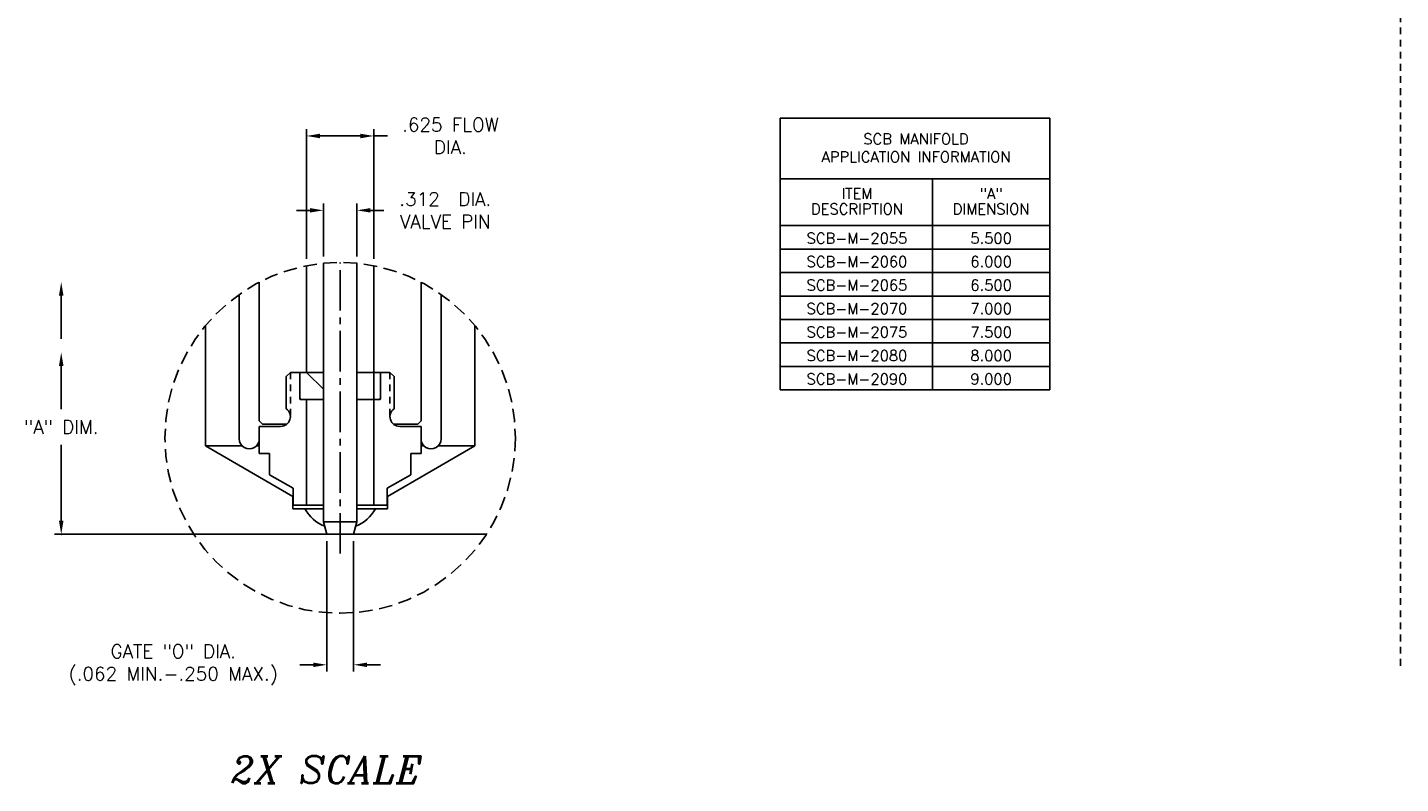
# Model space of a CAD drawing. Extents: x -84 to 25, y -15 to 22.
# Tile 1 of 6: x -84 to -58, y -13 to 1. Entities that reach past the tile are written whole.
import ezdxf
from ezdxf.enums import TextEntityAlignment as Align

# ---------------------------------------------------------------- set-up
doc = ezdxf.new("R2010")
doc.units = 0
doc.header["$MEASUREMENT"] = 0
for name, pattern in [('CENTER2', [1.125, 0.75, -0.125, 0.125, -0.125]), ('HIDDEN', [0.375, 0.25, -0.125]), ('HIDDEN2', [0.1875, 0.125, -0.0625])]:
    doc.linetypes.add(name, pattern=pattern)
doc.layers.get('DEFPOINTS').update_dxf_attribs({"linetype": 'CONTINUOUS'})
for name, color, linetype in [('DIM_HIDDEN', 4, 'HIDDEN'), ('DIMENSIONS', 4, 'CONTINUOUS'), ('DSCV_BAND_HEATER', 1, 'CONTINUOUS'), ('DSCV_BORE_LIGHT', 134, 'CONTINUOUS'), ('INFO_BOX_SOLID', 7, 'CONTINUOUS'), ('INFO_BOX_TEXT', 4, 'CONTINUOUS'), ('MA_SHAPE_HIDDEN', 6, 'HIDDEN2'), ('PIN_GUIDE_SOLID', 6, 'CONTINUOUS'), ('SCV_200_FBT_HIDDEN', 1, 'HIDDEN2'), ('SCV_200_FBT_SHAPE', 3, 'CONTINUOUS'), ('SCV_200_FBT_SOLID', 1, 'CONTINUOUS'), ('SCV_200_NBL_CENTER', 1, 'CENTER2'), ('SCV_200_NBL_SHAPE', 3, 'CONTINUOUS'), ('SCV_200_NBL_SOLID', 1, 'CONTINUOUS'), ('SCV_200_VP_SHAPE', 3, 'CONTINUOUS')]:
    doc.layers.add(name, color=color, linetype=linetype)
doc.styles.add('ITALIC', font='italic.shx')
doc.styles.add('ROMANS', font='romans.shx')
doc.dimstyles.new('CATALOG_2XSCALE', dxfattribs={"dimscale": 2, "dimtxt": 0.125, "dimasz": 0.125, "dimexe": 0.0625, "dimexo": 0.0625, "dimgap": 0.09, "dimtad": 0, "dimtih": 1, "dimtoh": 1, "dimdec": 3, "dimlfac": 0.5, "dimzin": 4, "dimdsep": 46, "dimtxsty": 'ROMANS', "dimcen": 0, "dimclrd": 256, "dimclre": 256, "dimclrt": 256, "dimadec": 0, "dimazin": 0, "dimtfac": 0.7, "dimtdec": 3, "dimtofl": 0, "dimtmove": 0, "dimatfit": 3, "dimfxl": 1, "dimtolj": 1, "dimtzin": 4, "dimlwd": -1, "dimlwe": -1, "dimarcsym": 0})

# ---------------------------------------------------------------- blocks, each defined once
blk = doc.blocks.new('*D23')
at = {"layer": 'DEFPOINTS', "color": 0}
for p in [(-77.758, -2.343), (-78.381, -3.324), (-77.758, -3.324)]:
    blk.add_point(p, dxfattribs=at)
at = {"layer": 'DIMENSIONS'}
for p, q in [((-78.381, -3.199), (-78.381, -2.218)), ((-77.758, -3.199), (-77.758, -2.218)), ((-78.631, -2.343), (-78.881, -2.343)), ((-77.508, -2.343), (-77.258, -2.343))]:
    blk.add_line(p, q, dxfattribs=at)
for points in [[(-78.631, -2.301), (-78.631, -2.384), (-78.381, -2.343)], [(-77.508, -2.301), (-77.508, -2.384), (-77.758, -2.343)]]:
    blk.add_solid(points, dxfattribs=at)
at = {"layer": 'DIMENSIONS', "insert": (-76.12, -2.343), "char_height": 0.25, "attachment_point": 5, "style": 'ROMANS'}
blk.add_mtext('\\A1;.312  DIA.\\PVALVE PIN', dxfattribs=at)
blk = doc.blocks.new('*D22')
at = {"layer": 'DEFPOINTS', "color": 0}
for p in [(-77.444, -0.965), (-78.694, -3.369), (-77.444, -3.369)]:
    blk.add_point(p, dxfattribs=at)
at = {"layer": 'DIMENSIONS'}
for p, q in [((-78.694, -3.244), (-78.694, -0.84)), ((-78.444, -0.965), (-77.694, -0.965)), ((-77.444, -3.244), (-77.444, -0.84)), ((-77.444, -0.965), (-77.194, -0.965))]:
    blk.add_line(p, q, dxfattribs=at)
for points in [[(-78.444, -0.923), (-78.444, -1.007), (-78.694, -0.965)], [(-77.694, -0.923), (-77.694, -1.007), (-77.444, -0.965)]]:
    blk.add_solid(points, dxfattribs=at)
at = {"layer": 'DIMENSIONS', "insert": (-76.026, -0.965), "char_height": 0.25, "attachment_point": 5, "style": 'ROMANS'}
blk.add_mtext('\\A1;.625 FLOW\\PDIA.', dxfattribs=at)
blk = doc.blocks.new('*D24')
at = {"layer": 'DEFPOINTS', "color": 0}
for p in [(-78.319, -8.346), (-77.819, -8.346), (-77.819, -10.764)]:
    blk.add_point(p, dxfattribs=at)
at = {"layer": 'DIMENSIONS'}
for p, q in [((-78.319, -8.471), (-78.319, -10.889)), ((-77.819, -8.471), (-77.819, -10.889)), ((-78.569, -10.764), (-78.819, -10.764)), ((-77.569, -10.764), (-77.319, -10.764))]:
    blk.add_line(p, q, dxfattribs=at)
for points in [[(-78.569, -10.723), (-78.569, -10.806), (-78.319, -10.764)], [(-77.569, -10.723), (-77.569, -10.806), (-77.819, -10.764)]]:
    blk.add_solid(points, dxfattribs=at)
at = {"layer": 'DIMENSIONS', "insert": (-81.166, -10.764), "char_height": 0.25, "attachment_point": 5, "style": 'ROMANS'}
blk.add_mtext('\\A1;GATE "O" DIA.\\P(.062 MIN.-.250 MAX.)', dxfattribs=at)

msp = doc.modelspace()

# ---------------------------------------------------------------- linework, layer by layer
at = {"layer": 'DIM_HIDDEN'}
msp.add_circle((-78.0693, -6.55861), 3.25, dxfattribs=at)
at = {"layer": 'DIMENSIONS'}
for p, q in [((-83.24278, -3.92147), (-83.24278, -4.72548)), ((-83.24278, -5.22548), (-83.24278, -6.02949)), ((-83.24278, -8.09585), (-83.24278, -6.68711)), ((-80.78375, -8.34585), (-83.36778, -8.34585))]:
    msp.add_line(p, q, dxfattribs=at)
msp.add_point((-83.24278, -8.34585), dxfattribs=at)
for points in [[(-83.28445, -3.92147), (-83.20111, -3.92147), (-83.24278, -3.67147)], [(-83.28445, -5.22548), (-83.20111, -5.22548), (-83.24278, -4.97548)], [(-83.28445, -8.09585), (-83.20111, -8.09585), (-83.24278, -8.34585)]]:
    msp.add_solid(points, dxfattribs=at)
at = {"layer": 'DSCV_BAND_HEATER'}
for p, q in [((-79.94319, -6.57484), (-79.94245, -3.90271)), ((-76.19615, -3.9027), (-76.19615, -6.59701))]:
    msp.add_line(p, q, dxfattribs=at)
for centre, start, end in [((-79.75619, -6.57605), 179.630572, 1.920398), ((-76.3824, -6.57605), 178.0796, 0.369426)]:
    msp.add_arc(centre, 0.187, start, end, dxfattribs=at)
at = {"layer": 'DSCV_BORE_LIGHT'}
for p, q in [((-80.5693, -6.70795), (-80.5693, -4.48195)), ((-75.5693, -6.70795), (-75.5693, -4.48195)), ((-78.9448, -7.64585), (-80.5693, -6.70795)), ((-80.5693, -6.70795), (-79.88875, -6.70795)), ((-79.62363, -6.70795), (-79.5693, -6.70795)), ((-77.1938, -7.64585), (-75.5693, -6.70795)), ((-76.5693, -6.70795), (-76.51496, -6.70795)), ((-76.24985, -6.70795), (-75.5693, -6.70795)), ((-78.9448, -7.87585), (-78.9448, -7.64585)), ((-78.3813, -7.87585), (-78.9448, -7.87585)), ((-77.1938, -7.87585), (-77.7573, -7.87585)), ((-77.1938, -7.87585), (-77.1938, -7.64585)), ((-80.78375, -8.34585), (-75.35485, -8.34585))]:
    msp.add_line(p, q, dxfattribs=at)
for start, end in [(209.559912, 247.276421), (292.723579, 330.440088)]:
    msp.add_arc((-78.0693, -7.50585), 0.75, start, end, dxfattribs=at)
at = {"layer": 'INFO_BOX_SOLID'}
for p, q in [((-69.90937, -0.63689), (-69.90937, -5.66949)), ((-69.90937, -0.63689), (-64.90909, -0.63689)), ((-64.90909, -0.63689), (-64.90909, -5.66949)), ((-69.90937, -1.75645), (-64.90909, -1.75645)), ((-67.08321, -1.75645), (-67.08321, -5.66949)), ((-69.90937, -2.62602), (-64.90909, -2.62602)), ((-69.90937, -3.0608), (-64.90909, -3.0608)), ((-69.90937, -3.49558), (-64.90909, -3.49558)), ((-69.90937, -3.93037), (-64.90909, -3.93037)), ((-69.90937, -4.36515), (-64.90909, -4.36515)), ((-69.90937, -4.79993), (-64.90909, -4.79993)), ((-69.90937, -5.23471), (-64.90909, -5.23471)), ((-69.90937, -5.66949), (-64.90909, -5.66949))]:
    msp.add_line(p, q, dxfattribs=at)
at = {"layer": 'MA_SHAPE_HIDDEN'}
msp.add_line((-58.40328, 17.01936), (-58.40328, -10.78331), dxfattribs=at)
at = {"layer": 'PIN_GUIDE_SOLID'}
for p, q in [((-78.8193, -5.36585), (-78.7993, -5.34585)), ((-78.7993, -5.34585), (-78.3803, -5.34585)), ((-78.6933, -5.34585), (-78.3813, -5.65785)), ((-77.7583, -5.34585), (-77.3393, -5.34585)), ((-77.4453, -5.34585), (-77.4453, -5.84586)), ((-77.3393, -5.34585), (-77.3193, -5.36585)), ((-78.8193, -5.36585), (-78.8193, -5.82586)), ((-77.3193, -5.36585), (-77.3193, -5.82586)), ((-78.8193, -5.82586), (-78.7993, -5.84586)), ((-78.7993, -5.84586), (-78.3803, -5.84586)), ((-78.3813, -5.65785), (-78.3813, -5.84586)), ((-77.7583, -5.84586), (-77.3393, -5.84586)), ((-77.3193, -5.82586), (-77.3393, -5.84586))]:
    msp.add_line(p, q, dxfattribs=at)
at = {"layer": 'SCV_200_FBT_HIDDEN'}
for p, q in [((-78.9933, -5.34585), (-78.9933, -6.16585)), ((-77.1453, -5.34585), (-77.1453, -6.16585))]:
    msp.add_line(p, q, dxfattribs=at)
at = {"layer": 'SCV_200_FBT_SHAPE'}
for p, q in [((-79.0678, -5.42035), (-78.9933, -5.34585)), ((-78.9933, -5.34585), (-78.3803, -5.34585)), ((-77.7583, -5.34585), (-77.1453, -5.34585)), ((-77.6943, -5.34585), (-77.1453, -5.34585)), ((-77.0708, -5.42035), (-77.1453, -5.34585)), ((-79.0678, -5.42035), (-79.0678, -6.02001)), ((-77.0708, -5.42035), (-77.0708, -6.02001)), ((-79.5693, -6.34585), (-79.1733, -6.34585)), ((-79.5693, -6.34585), (-79.5693, -6.84585)), ((-76.5693, -6.34585), (-76.9653, -6.34585)), ((-76.5693, -6.34585), (-76.5693, -6.84585)), ((-79.3813, -6.84585), (-79.5693, -6.84585)), ((-79.3813, -6.84585), (-79.3813, -7.24127)), ((-76.7573, -6.84585), (-76.7573, -7.24127)), ((-76.7573, -6.84585), (-76.5693, -6.84585)), ((-78.9438, -7.49385), (-79.3813, -7.24127)), ((-77.1948, -7.49385), (-76.7573, -7.24127)), ((-78.9438, -7.49385), (-78.9438, -7.80585)), ((-77.1948, -7.49385), (-77.1948, -7.80585)), ((-78.3803, -7.80585), (-78.9438, -7.80585)), ((-77.1948, -7.80585), (-77.7583, -7.80585))]:
    msp.add_line(p, q, dxfattribs=at)
for centre, start, end in [((-79.1733, -6.16585), 270.000127, 54.118358), ((-76.9653, -6.16585), 125.881642, 269.999873)]:
    msp.add_arc(centre, 0.18, start, end, dxfattribs=at)
at = {"layer": 'SCV_200_FBT_SOLID'}
for p, q in [((-78.8193, -5.34585), (-78.8193, -5.83585)), ((-77.3193, -5.34585), (-77.3193, -5.83585)), ((-78.8093, -5.84585), (-78.3803, -5.84585)), ((-78.6943, -5.84585), (-78.6943, -7.80585)), ((-77.7583, -5.84585), (-77.3293, -5.84585)), ((-77.4443, -5.84585), (-77.4443, -7.80585))]:
    msp.add_line(p, q, dxfattribs=at)
for centre, start, end in [((-78.8093, -5.83585), 180, 270), ((-77.3293, -5.83585), 270, 0)]:
    msp.add_arc(centre, 0.01, start, end, dxfattribs=at)
at = {"layer": 'SCV_200_NBL_CENTER'}
msp.add_line((-78.0693, -8.70127), (-78.0693, -3.30861), dxfattribs=at)
at = {"layer": 'SCV_200_NBL_SHAPE'}
for p, q in [((-79.5693, -6.24585), (-79.5693, -3.67547)), ((-76.5693, -6.24585), (-76.5693, -3.67546)), ((-79.5693, -6.24585), (-79.5093, -6.30585)), ((-79.06015, -6.30585), (-79.5093, -6.30585)), ((-76.6293, -6.30585), (-77.07844, -6.30585)), ((-76.6293, -6.30585), (-76.5693, -6.24585))]:
    msp.add_line(p, q, dxfattribs=at)
at = {"layer": 'SCV_200_NBL_SOLID'}
for p, q in [((-78.6943, -5.34585), (-78.6943, -3.36927)), ((-77.4443, -5.34585), (-77.4443, -3.36927))]:
    msp.add_line(p, q, dxfattribs=at)
at = {"layer": 'SCV_200_VP_SHAPE'}
for p, q in [((-78.3813, -8.11447), (-78.3813, -3.32352)), ((-77.7573, -8.11447), (-77.7573, -3.32352)), ((-78.3813, -8.11447), (-77.7573, -8.11447)), ((-78.3193, -8.34585), (-78.3813, -8.11447)), ((-77.8193, -8.34585), (-77.7573, -8.11447)), ((-78.3193, -8.34585), (-77.8193, -8.34585)), ((-78.3193, -8.34585), (-77.8193, -8.34585))]:
    msp.add_line(p, q, dxfattribs=at)

# ---------------------------------------------------------------- texts
at = {"layer": 'DIMENSIONS', "style": 'ITALIC'}
msp.add_text('2X SCALE', height=0.5, dxfattribs=at).set_placement((-78.31659, -12.705), align=Align.MIDDLE_CENTER)
at = {"layer": 'DIMENSIONS', "insert": (-83.24278, -6.3583), "char_height": 0.25, "attachment_point": 5, "style": 'ROMANS'}
msp.add_mtext('\\A1;"A" DIM.', dxfattribs=at)
at = {"layer": 'INFO_BOX_TEXT', "style": 'ROMANS'}
for s, p in [('ITEM', (-68.48445, -2.13235)), ('"A"', (-65.99615, -2.13235)), ('DESCRIPTION', (-68.48445, -2.41844)), ('DIMENSION', (-65.99615, -2.41844)), ('SCB-M-2055', (-68.48445, -2.95997)), ('5.500', (-65.99615, -2.95997)), ('SCB-M-2060', (-68.48445, -3.39474)), ('6.000', (-65.99615, -3.39475)), ('SCB-M-2065', (-68.48445, -3.82952)), ('6.500', (-65.99615, -3.82954)), ('SCB-M-2070', (-68.48445, -4.26429)), ('7.000', (-65.99615, -4.26432)), ('SCB-M-2075', (-68.48445, -4.69907)), ('7.500', (-65.99615, -4.6991)), ('SCB-M-2080', (-68.48445, -5.13385)), ('8.000', (-65.99615, -5.13388)), ('SCB-M-2090', (-68.48445, -5.56862)), ('9.000', (-65.99615, -5.56866))]:
    msp.add_text(s, height=0.2, dxfattribs=at).set_placement(p, align=Align.CENTER)
at = {"layer": 'INFO_BOX_TEXT', "insert": (-67.38932, -0.91932), "char_height": 0.2, "width": 3.9122272, "attachment_point": 2, "style": 'ROMANS'}
msp.add_mtext('SCB MANIFOLD APPLICATION INFORMATION', dxfattribs=at)

# ---------------------------------------------------------------- dimensions: what is measured, and where the dimension line sits
at = {"layer": 'DIMENSIONS'}
for base, p1, p2, text, picture, middle in [((-77.4443, -0.96495), (-78.6943, -3.36927), (-77.4443, -3.36927), '<>FLOW\\PDIA.', '*D22', (-76.0262, -0.96495)), ((-77.7582971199, -2.3427735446), (-78.3812971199, -3.3235198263), (-77.7582971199, -3.3235198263), '<> DIA.\\PVALVE PIN', '*D23', (-76.1199637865, -2.3427735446))]:
    dim = msp.add_linear_dim(base=base, p1=p1, p2=p2, text=text, dimstyle='CATALOG_2XSCALE', override={"dimpost": ' '}, dxfattribs=at)
    dim.commit()
    dim.dimension.update_dxf_attribs({"geometry": picture, "text_midpoint": middle})
dim = msp.add_linear_dim(base=(-77.8193, -10.76442), p1=(-78.3193, -8.34585), p2=(-77.8193, -8.34585), text='GATE "O" DIA.\\P(.062 MIN.-.250 MAX.)', dimstyle='CATALOG_2XSCALE', override={"dimpost": ' '}, dxfattribs=at)
dim.commit()
dim.dimension.update_dxf_attribs({"geometry": '*D24', "text_midpoint": (-81.16596, -10.76442), "dimtype": 160})

doc.saveas('drawing.dxf')
